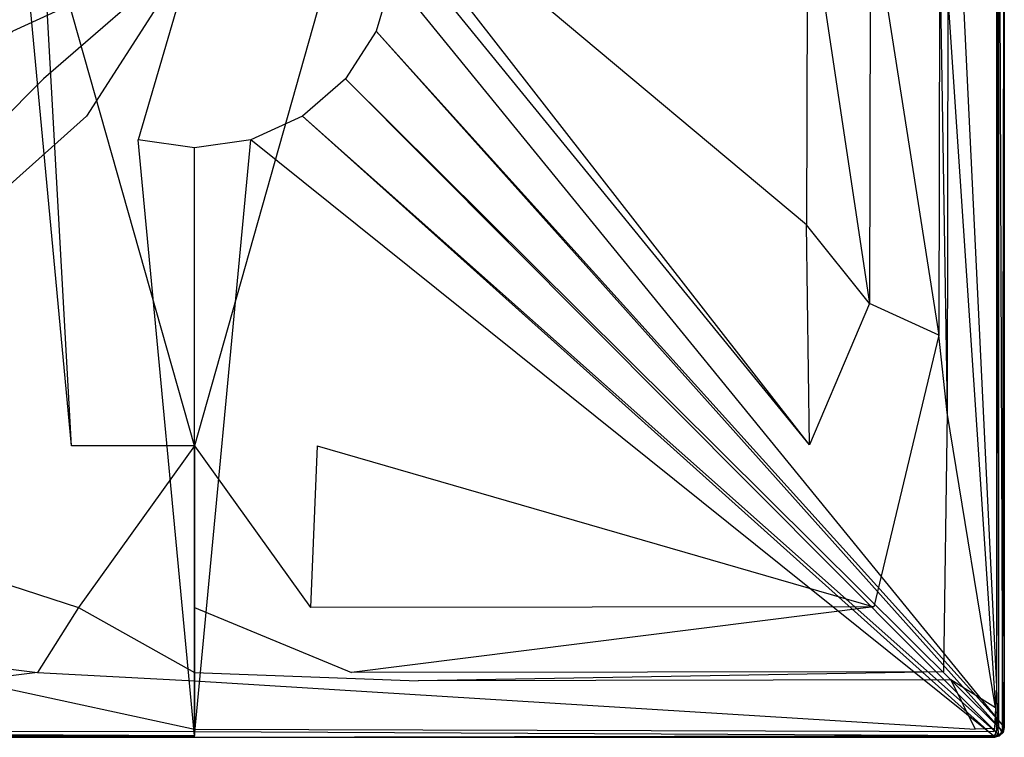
# Model space of a CAD drawing. Extents: x 0 to 1, y -0.7 to 0.
# Tile 2 of 7: x 0.39 to 1, y -0.7 to -0.26. Entities that reach past the tile are written whole.
import ezdxf

# ---------------------------------------------------------------- set-up
doc = ezdxf.new("R2010")
doc.units = 0
doc.layers.add('L1_WANNE_N_UDA1070ARA215V___0__', color=7, linetype='CONTINUOUS')

msp = doc.modelspace()

# ---------------------------------------------------------------- linework, layer by layer
at = {"layer": 'L1_WANNE_N_UDA1070ARA215V___0__', "color": 8}
for points, invisible_edges in [([(0.999483, -0.693051), (0.62208, -0.230584), (0.999501, -0.011173), (0.999483, -0.693051)], 14), ([(0.995078, -0.012611, 0.015), (0.996498, -0.693542, 0.015), (0.996498, -0.011233, 0.015), (0.995078, -0.012611, 0.015)], 14), ([(0.996498, -0.011233, 0.015), (0.998962, -0.693866, 0.013975), (0.998962, -0.010913, 0.013975), (0.996498, -0.011233, 0.015)], 14), ([(0.998962, -0.693866, 0.013975), (0.996498, -0.011233, 0.015), (0.996498, -0.693542, 0.015), (0.998962, -0.693866, 0.013975)], 13), ([(1, -0.010778, 0.0115), (0.998962, -0.693866, 0.013975), (1, -0.694002, 0.0115), (1, -0.010778, 0.0115)], 13), ([(0.998962, -0.693866, 0.013975), (1, -0.010778, 0.0115), (0.998962, -0.010913, 0.013975), (0.998962, -0.693866, 0.013975)], 14), ([(0.999501, -0.011173), (1, -0.694002), (0.999483, -0.693051), (0.999501, -0.011173)], 13), ([(1, -0.694002), (0.999501, -0.011173), (1, -0.010778), (1, -0.694002)], 14), ([(1, -0.010778), (1, -0.694002, 0.000751), (1, -0.694002), (1, -0.010778)], 13), ([(1, -0.694002, 0.000751), (1, -0.010778), (1, -0.010778, 0.000751), (1, -0.694002, 0.000751)], 14), ([(1, -0.694002, 0.000751), (1, -0.010778, 0.01035), (1, -0.694002, 0.01035), (1, -0.694002, 0.000751)], 13), ([(1, -0.010778, 0.01035), (1, -0.694002, 0.000751), (1, -0.010778, 0.000751), (1, -0.010778, 0.01035)], 14), ([(1, -0.694002, 0.01035), (1, -0.010778, 0.0115), (1, -0.694002, 0.0115), (1, -0.694002, 0.01035)], 13), ([(1, -0.010778, 0.0115), (1, -0.694002, 0.01035), (1, -0.010778, 0.01035), (1, -0.010778, 0.0115)], 14), ([(0.965051, -0.043598, 0.015), (0.995078, -0.668877, 0.015), (0.995078, -0.012611, 0.015), (0.965051, -0.043598, 0.015)], 14), ([(0.996498, -0.693542, 0.015), (0.995078, -0.012611, 0.015), (0.995078, -0.668877, 0.015), (0.996498, -0.693542, 0.015)], 13), ([(0.995078, -0.668877, 0.015), (0.965051, -0.043598, 0.015), (0.965051, -0.242306, 0.015), (0.995078, -0.668877, 0.015)], 13), ([(0.877953, -0.383746, 0.013404), (0.610006, -0.159683, 0.006596), (0.609358, -0.172726, 0.006611), (0.877953, -0.383746, 0.013404)], 14), ([(0.878377, -0.177769, 0.0134), (0.610006, -0.159683, 0.006596), (0.877953, -0.383746, 0.013404), (0.878377, -0.177769, 0.0134)], 14), ([(0.392677, -0.185797, 0.006629), (0.390642, -0.172726, 0.006611), (0.120282, -0.519649, 0.013408), (0.392677, -0.185797, 0.006629)], 14), ([(0.879718, -0.519649, 0.013408), (0.609358, -0.172726, 0.006611), (0.607323, -0.185797, 0.006629), (0.879718, -0.519649, 0.013408)], 14), ([(0.879718, -0.519649, 0.013408), (0.877953, -0.383746, 0.013404), (0.609358, -0.172726, 0.006611), (0.879718, -0.519649, 0.013408)], 14), ([(0.916844, -0.432365, 0.014969), (0.878377, -0.177769, 0.0134), (0.877953, -0.383746, 0.013404), (0.916844, -0.432365, 0.014969)], 13), ([(0.878377, -0.177769, 0.0134), (0.916844, -0.432365, 0.014969), (0.917217, -0.181936, 0.014968), (0.878377, -0.177769, 0.0134)], 14), ([(0.959618, -0.451864, 0.015), (0.917217, -0.181936, 0.014968), (0.916844, -0.432365, 0.014969), (0.959618, -0.451864, 0.015)], 13), ([(0.917217, -0.181936, 0.014968), (0.959618, -0.451864, 0.015), (0.959979, -0.204348, 0.015), (0.917217, -0.181936, 0.014968)], 14), ([(0.424123, -0.520127, 0.013423), (0.392677, -0.185797, 0.006629), (0.120282, -0.519649, 0.013408), (0.424123, -0.520127, 0.013423)], 14), ([(0.424123, -0.520127, 0.013423), (0.405526, -0.186319, 0.0067), (0.392677, -0.185797, 0.006629), (0.424123, -0.520127, 0.013423)], 14), ([(0.5, -0.520127, 0.013404), (0.405526, -0.186319, 0.0067), (0.424123, -0.520127, 0.013423), (0.5, -0.520127, 0.013404)], 14), ([(0.5, -0.186319, 0.006626), (0.405526, -0.186319, 0.0067), (0.5, -0.520127, 0.013404), (0.5, -0.186319, 0.006626)], 14), ([(0.594474, -0.186319, 0.0067), (0.5, -0.186319, 0.006626), (0.5, -0.520127, 0.013404), (0.594474, -0.186319, 0.0067)], 14), ([(0.594474, -0.186319, 0.0067), (0.5, -0.520127, 0.013404), (0.575877, -0.520127, 0.013423), (0.594474, -0.186319, 0.0067)], 14), ([(0.607323, -0.185797, 0.006629), (0.594474, -0.186319, 0.0067), (0.575877, -0.520127, 0.013423), (0.607323, -0.185797, 0.006629)], 14), ([(0.879718, -0.519649, 0.013408), (0.607323, -0.185797, 0.006629), (0.575877, -0.520127, 0.013423), (0.879718, -0.519649, 0.013408)], 14), ([(0.964679, -0.499506, 0.015), (0.959979, -0.204348, 0.015), (0.959618, -0.451864, 0.015), (0.964679, -0.499506, 0.015)], 13), ([(0.959979, -0.204348, 0.015), (0.964679, -0.499506, 0.015), (0.965051, -0.242306, 0.015), (0.959979, -0.204348, 0.015)], 14), ([(0.5, -0.213047), (0.38781, -0.264238), (0.37792, -0.230584), (0.5, -0.213047)], 14), ([(0.5, -0.213047), (0.406789, -0.293744), (0.38781, -0.264238), (0.5, -0.213047)], 14), ([(0.5, -0.213047), (0.43332, -0.316713), (0.406789, -0.293744), (0.5, -0.213047)], 14), ([(0.5, -0.213047), (0.465252, -0.331283), (0.43332, -0.316713), (0.5, -0.213047)], 14), ([(0.5, -0.336275), (0.465252, -0.331283), (0.5, -0.213047), (0.5, -0.336275)], 14), ([(0.62208, -0.230584), (0.61219, -0.264238), (0.5, -0.213047), (0.62208, -0.230584)], 14), ([(0.534748, -0.331283), (0.5, -0.336275), (0.5, -0.213047), (0.534748, -0.331283)], 14), ([(0.61219, -0.264238), (0.593211, -0.293744), (0.5, -0.213047), (0.61219, -0.264238)], 14), ([(0.593211, -0.293744), (0.56668, -0.316713), (0.5, -0.213047), (0.593211, -0.293744)], 14), ([(0.56668, -0.316713), (0.534748, -0.331283), (0.5, -0.213047), (0.56668, -0.316713)], 14), ([(0.62208, -0.230584), (0.999483, -0.693051), (0.61219, -0.264238), (0.62208, -0.230584)], 13), ([(0.994639, -0.681853, 0.015), (0.965051, -0.242306, 0.015), (0.964679, -0.499506, 0.015), (0.994639, -0.681853, 0.015)], 13), ([(0.965051, -0.242306, 0.015), (0.994639, -0.681853, 0.015), (0.995078, -0.668877, 0.015), (0.965051, -0.242306, 0.015)], 14), ([(0.001354, -0.696098), (0.38781, -0.264238), (0.406789, -0.293744), (0.001354, -0.696098)], 14), ([(0.61219, -0.264238), (0.998646, -0.696098), (0.593211, -0.293744), (0.61219, -0.264238)], 13), ([(0.998646, -0.696098), (0.61219, -0.264238), (0.999483, -0.693051), (0.998646, -0.696098)], 14), ([(0.406789, -0.293744), (0.003595, -0.698331), (0.001354, -0.696098), (0.406789, -0.293744)], 13), ([(0.003595, -0.698331), (0.406789, -0.293744), (0.43332, -0.316713), (0.003595, -0.698331)], 14), ([(0.593211, -0.293744), (0.996405, -0.698331), (0.56668, -0.316713), (0.593211, -0.293744)], 13), ([(0.996405, -0.698331), (0.593211, -0.293744), (0.998646, -0.696098), (0.996405, -0.698331)], 14), ([(0.43332, -0.316713), (0.006649, -0.699159), (0.003595, -0.698331), (0.43332, -0.316713)], 13), ([(0.006649, -0.699159), (0.43332, -0.316713), (0.465252, -0.331283), (0.006649, -0.699159)], 14), ([(0.56668, -0.316713), (0.993351, -0.699159), (0.534748, -0.331283), (0.56668, -0.316713)], 13), ([(0.993351, -0.699159), (0.56668, -0.316713), (0.996405, -0.698331), (0.993351, -0.699159)], 14), ([(0.465252, -0.331283), (0.5, -0.699168), (0.006649, -0.699159), (0.465252, -0.331283)], 13), ([(0.5, -0.699168), (0.465252, -0.331283), (0.5, -0.336275), (0.5, -0.699168)], 14), ([(0.534748, -0.331283), (0.5, -0.699168), (0.5, -0.336275), (0.534748, -0.331283)], 13), ([(0.5, -0.699168), (0.534748, -0.331283), (0.993351, -0.699159), (0.5, -0.699168)], 14), ([(0.879718, -0.519649, 0.013408), (0.916844, -0.432365, 0.014969), (0.877953, -0.383746, 0.013404), (0.879718, -0.519649, 0.013408)], 13), ([(0.916844, -0.432365, 0.014969), (0.879718, -0.519649, 0.013408), (0.919485, -0.619543, 0.01497), (0.916844, -0.432365, 0.014969)], 14), ([(0.919485, -0.619543, 0.01497), (0.959618, -0.451864, 0.015), (0.916844, -0.432365, 0.014969), (0.919485, -0.619543, 0.01497)], 13), ([(0.959618, -0.451864, 0.015), (0.919485, -0.619543, 0.01497), (0.962553, -0.659552, 0.015), (0.959618, -0.451864, 0.015)], 14), ([(0.962553, -0.659552, 0.015), (0.964679, -0.499506, 0.015), (0.959618, -0.451864, 0.015), (0.962553, -0.659552, 0.015)], 13), ([(0.964679, -0.499506, 0.015), (0.962553, -0.659552, 0.015), (0.967085, -0.664622, 0.015), (0.964679, -0.499506, 0.015)], 14), ([(0.967085, -0.664622, 0.015), (0.994639, -0.681853, 0.015), (0.964679, -0.499506, 0.015), (0.967085, -0.664622, 0.015)], 13), ([(0.428407, -0.62001, 0.014971), (0.120282, -0.519649, 0.013408), (0.080515, -0.619543, 0.01497), (0.428407, -0.62001, 0.014971)], 13), ([(0.120282, -0.519649, 0.013408), (0.428407, -0.62001, 0.014971), (0.424123, -0.520127, 0.013423), (0.120282, -0.519649, 0.013408)], 14), ([(0.428407, -0.62001, 0.014971), (0.5, -0.520127, 0.013404), (0.424123, -0.520127, 0.013423), (0.428407, -0.62001, 0.014971)], 13), ([(0.5, -0.520127, 0.013404), (0.428407, -0.62001, 0.014971), (0.5, -0.62001, 0.014966), (0.5, -0.520127, 0.013404)], 14), ([(0.571593, -0.62001, 0.014971), (0.5, -0.520127, 0.013404), (0.5, -0.62001, 0.014966), (0.571593, -0.62001, 0.014971)], 13), ([(0.5, -0.520127, 0.013404), (0.571593, -0.62001, 0.014971), (0.575877, -0.520127, 0.013423), (0.5, -0.520127, 0.013404)], 14), ([(0.919485, -0.619543, 0.01497), (0.575877, -0.520127, 0.013423), (0.571593, -0.62001, 0.014971), (0.919485, -0.619543, 0.01497)], 13), ([(0.575877, -0.520127, 0.013423), (0.919485, -0.619543, 0.01497), (0.879718, -0.519649, 0.013408), (0.575877, -0.520127, 0.013423)], 14), ([(0.403021, -0.660014, 0.015), (0.080515, -0.619543, 0.01497), (0.037447, -0.659552, 0.015), (0.403021, -0.660014, 0.015)], 13), ([(0.080515, -0.619543, 0.01497), (0.403021, -0.660014, 0.015), (0.428407, -0.62001, 0.014971), (0.080515, -0.619543, 0.01497)], 14), ([(0.5, -0.660014, 0.015), (0.428407, -0.62001, 0.014971), (0.403021, -0.660014, 0.015), (0.5, -0.660014, 0.015)], 13), ([(0.428407, -0.62001, 0.014971), (0.5, -0.660014, 0.015), (0.5, -0.62001, 0.014966), (0.428407, -0.62001, 0.014971)], 14), ([(0.596979, -0.660014, 0.015), (0.5, -0.62001, 0.014966), (0.5, -0.660014, 0.015), (0.596979, -0.660014, 0.015)], 13), ([(0.5, -0.62001, 0.014966), (0.596979, -0.660014, 0.015), (0.571593, -0.62001, 0.014971), (0.5, -0.62001, 0.014966)], 14), ([(0.596979, -0.660014, 0.015), (0.919485, -0.619543, 0.01497), (0.571593, -0.62001, 0.014971), (0.596979, -0.660014, 0.015)], 13), ([(0.919485, -0.619543, 0.01497), (0.596979, -0.660014, 0.015), (0.962553, -0.659552, 0.015), (0.919485, -0.619543, 0.01497)], 14), ([(0.037447, -0.659552, 0.015), (0.361807, -0.665081, 0.015), (0.403021, -0.660014, 0.015), (0.037447, -0.659552, 0.015)], 14), ([(0.5, -0.665081, 0.015), (0.403021, -0.660014, 0.015), (0.361807, -0.665081, 0.015), (0.5, -0.665081, 0.015)], 13), ([(0.403021, -0.660014, 0.015), (0.5, -0.665081, 0.015), (0.5, -0.660014, 0.015), (0.403021, -0.660014, 0.015)], 14), ([(0.638193, -0.665081, 0.015), (0.5, -0.660014, 0.015), (0.5, -0.665081, 0.015), (0.638193, -0.665081, 0.015)], 13), ([(0.5, -0.660014, 0.015), (0.638193, -0.665081, 0.015), (0.596979, -0.660014, 0.015), (0.5, -0.660014, 0.015)], 14), ([(0.638193, -0.665081, 0.015), (0.962553, -0.659552, 0.015), (0.596979, -0.660014, 0.015), (0.638193, -0.665081, 0.015)], 13), ([(0.962553, -0.659552, 0.015), (0.638193, -0.665081, 0.015), (0.967085, -0.664622, 0.015), (0.962553, -0.659552, 0.015)], 14), ([(0.5, -0.695083, 0.015), (0.361807, -0.665081, 0.015), (0.018002, -0.695083, 0.015), (0.5, -0.695083, 0.015)], 13), ([(0.361807, -0.665081, 0.015), (0.5, -0.695083, 0.015), (0.5, -0.665081, 0.015), (0.361807, -0.665081, 0.015)], 14), ([(0.981998, -0.695083, 0.015), (0.5, -0.665081, 0.015), (0.5, -0.695083, 0.015), (0.981998, -0.695083, 0.015)], 13), ([(0.5, -0.665081, 0.015), (0.981998, -0.695083, 0.015), (0.638193, -0.665081, 0.015), (0.5, -0.665081, 0.015)], 14), ([(0.981998, -0.695083, 0.015), (0.967085, -0.664622, 0.015), (0.638193, -0.665081, 0.015), (0.981998, -0.695083, 0.015)], 13), ([(0.994639, -0.681853, 0.015), (0.967085, -0.664622, 0.015), (0.993917, -0.69464, 0.015), (0.994639, -0.681853, 0.015)], 14), ([(0.967085, -0.664622, 0.015), (0.981998, -0.695083, 0.015), (0.993917, -0.69464, 0.015), (0.967085, -0.664622, 0.015)], 14), ([(0.996056, -0.69519, 0.015), (0.995078, -0.668877, 0.015), (0.994639, -0.681853, 0.015), (0.996056, -0.69519, 0.015)], 13), ([(0.995078, -0.668877, 0.015), (0.996056, -0.69519, 0.015), (0.996498, -0.693542, 0.015), (0.995078, -0.668877, 0.015)], 14), ([(0.995186, -0.69606, 0.015), (0.994639, -0.681853, 0.015), (0.993917, -0.69464, 0.015), (0.995186, -0.69606, 0.015)], 13), ([(0.994639, -0.681853, 0.015), (0.995186, -0.69606, 0.015), (0.996056, -0.69519, 0.015), (0.994639, -0.681853, 0.015)], 14), ([(0.006003, -0.7, 0.0115), (0.5, -0.698975, 0.013975), (0.00614, -0.698963, 0.013975), (0.006003, -0.7, 0.0115)], 14), ([(0.5, -0.698975, 0.013975), (0.006003, -0.7, 0.0115), (0.5, -0.7, 0.0115), (0.5, -0.698975, 0.013975)], 13), ([(0.5, -0.698975, 0.013975), (0.006464, -0.696501, 0.015), (0.00614, -0.698963, 0.013975), (0.5, -0.698975, 0.013975)], 13), ([(0.5, -0.696501, 0.015), (0.018002, -0.695083, 0.015), (0.006464, -0.696501, 0.015), (0.5, -0.696501, 0.015)], 13), ([(0.006464, -0.696501, 0.015), (0.5, -0.698975, 0.013975), (0.5, -0.696501, 0.015), (0.006464, -0.696501, 0.015)], 14), ([(0.018002, -0.695083, 0.015), (0.5, -0.696501, 0.015), (0.5, -0.695083, 0.015), (0.018002, -0.695083, 0.015)], 14), ([(0.993536, -0.696501, 0.015), (0.5, -0.695083, 0.015), (0.5, -0.696501, 0.015), (0.993536, -0.696501, 0.015)], 13), ([(0.5, -0.695083, 0.015), (0.993536, -0.696501, 0.015), (0.981998, -0.695083, 0.015), (0.5, -0.695083, 0.015)], 14), ([(0.99386, -0.698963, 0.013975), (0.5, -0.696501, 0.015), (0.5, -0.698975, 0.013975), (0.99386, -0.698963, 0.013975)], 13), ([(0.5, -0.696501, 0.015), (0.99386, -0.698963, 0.013975), (0.993536, -0.696501, 0.015), (0.5, -0.696501, 0.015)], 14), ([(0.99386, -0.698963, 0.013975), (0.5, -0.7, 0.0115), (0.993997, -0.7, 0.0115), (0.99386, -0.698963, 0.013975)], 13), ([(0.5, -0.7, 0.0115), (0.99386, -0.698963, 0.013975), (0.5, -0.698975, 0.013975), (0.5, -0.7, 0.0115)], 14), ([(0.993536, -0.696501, 0.015), (0.993917, -0.69464, 0.015), (0.981998, -0.695083, 0.015), (0.993536, -0.696501, 0.015)], 13), ([(0.996405, -0.698331), (0.993997, -0.7), (0.993351, -0.699159), (0.996405, -0.698331)], 13), ([(0.993917, -0.69464, 0.015), (0.993536, -0.696501, 0.015), (0.995186, -0.69606, 0.015), (0.993917, -0.69464, 0.015)], 14), ([(0.99386, -0.698963, 0.013975), (0.995186, -0.69606, 0.015), (0.993536, -0.696501, 0.015), (0.99386, -0.698963, 0.013975)], 13), ([(0.995186, -0.69606, 0.015), (0.99386, -0.698963, 0.013975), (0.996442, -0.698234, 0.013975), (0.995186, -0.69606, 0.015)], 14), ([(0.996442, -0.698234, 0.013975), (0.99386, -0.698963, 0.013975), (0.996998, -0.699197, 0.0115), (0.996442, -0.698234, 0.013975)], 14), ([(0.99386, -0.698963, 0.013975), (0.993997, -0.7, 0.0115), (0.996998, -0.699197, 0.0115), (0.99386, -0.698963, 0.013975)], 14), ([(0.993997, -0.7), (0.996405, -0.698331), (0.996998, -0.699197), (0.993997, -0.7)], 14), ([(0.996442, -0.698234, 0.013975), (0.996056, -0.69519, 0.015), (0.995186, -0.69606, 0.015), (0.996442, -0.698234, 0.013975)], 13), ([(0.998233, -0.696445, 0.013975), (0.996498, -0.693542, 0.015), (0.996056, -0.69519, 0.015), (0.998233, -0.696445, 0.013975)], 13), ([(0.996056, -0.69519, 0.015), (0.996442, -0.698234, 0.013975), (0.998233, -0.696445, 0.013975), (0.996056, -0.69519, 0.015)], 14), ([(0.998646, -0.696098), (0.996998, -0.699197), (0.996405, -0.698331), (0.998646, -0.696098)], 13), ([(0.996442, -0.698234, 0.013975), (0.999196, -0.697001, 0.0115), (0.998233, -0.696445, 0.013975), (0.996442, -0.698234, 0.013975)], 14), ([(0.999196, -0.697001, 0.0115), (0.996442, -0.698234, 0.013975), (0.996998, -0.699197, 0.0115), (0.999196, -0.697001, 0.0115)], 13), ([(0.996498, -0.693542, 0.015), (0.998233, -0.696445, 0.013975), (0.998962, -0.693866, 0.013975), (0.996498, -0.693542, 0.015)], 14), ([(0.996998, -0.699197), (0.998646, -0.696098), (0.999196, -0.697001), (0.996998, -0.699197)], 14), ([(0.999196, -0.697001), (0.996998, -0.699197, 0.000751), (0.996998, -0.699197), (0.999196, -0.697001)], 13), ([(0.996998, -0.699197, 0.000751), (0.999196, -0.697001), (0.999196, -0.697001, 0.000751), (0.996998, -0.699197, 0.000751)], 14), ([(0.999196, -0.697001, 0.01035), (0.996998, -0.699197, 0.000751), (0.999196, -0.697001, 0.000751), (0.999196, -0.697001, 0.01035)], 13), ([(0.996998, -0.699197, 0.000751), (0.999196, -0.697001, 0.01035), (0.996998, -0.699197, 0.01035), (0.996998, -0.699197, 0.000751)], 14), ([(0.999196, -0.697001, 0.01035), (0.996998, -0.699197, 0.0115), (0.996998, -0.699197, 0.01035), (0.999196, -0.697001, 0.01035)], 13), ([(0.996998, -0.699197, 0.0115), (0.999196, -0.697001, 0.01035), (0.999196, -0.697001, 0.0115), (0.996998, -0.699197, 0.0115)], 14), ([(0.998962, -0.693866, 0.013975), (0.998233, -0.696445, 0.013975), (1, -0.694002, 0.0115), (0.998962, -0.693866, 0.013975)], 14), ([(1, -0.694002, 0.0115), (0.998233, -0.696445, 0.013975), (0.999196, -0.697001, 0.0115), (1, -0.694002, 0.0115)], 14), ([(0.999483, -0.693051), (0.999196, -0.697001), (0.998646, -0.696098), (0.999483, -0.693051)], 13), ([(0.999196, -0.697001), (0.999483, -0.693051), (1, -0.694002), (0.999196, -0.697001)], 14), ([(1, -0.694002), (0.999196, -0.697001, 0.000751), (0.999196, -0.697001), (1, -0.694002)], 13), ([(0.999196, -0.697001, 0.000751), (1, -0.694002), (1, -0.694002, 0.000751), (0.999196, -0.697001, 0.000751)], 14), ([(0.999196, -0.697001, 0.000751), (1, -0.694002, 0.01035), (0.999196, -0.697001, 0.01035), (0.999196, -0.697001, 0.000751)], 13), ([(1, -0.694002, 0.01035), (0.999196, -0.697001, 0.000751), (1, -0.694002, 0.000751), (1, -0.694002, 0.01035)], 14), ([(0.999196, -0.697001, 0.01035), (1, -0.694002, 0.0115), (0.999196, -0.697001, 0.0115), (0.999196, -0.697001, 0.01035)], 13), ([(1, -0.694002, 0.0115), (0.999196, -0.697001, 0.01035), (1, -0.694002, 0.01035), (1, -0.694002, 0.0115)], 14), ([(0.006649, -0.699159), (0.5, -0.7), (0.006003, -0.7), (0.006649, -0.699159)], 13), ([(0.5, -0.7, 0.000751), (0.006003, -0.7), (0.5, -0.7), (0.5, -0.7, 0.000751)], 13), ([(0.006003, -0.7), (0.5, -0.7, 0.000751), (0.006003, -0.7, 0.000751), (0.006003, -0.7)], 14), ([(0.5, -0.7, 0.0115), (0.006003, -0.7, 0.01035), (0.5, -0.7, 0.01035), (0.5, -0.7, 0.0115)], 13), ([(0.006003, -0.7, 0.01035), (0.5, -0.7, 0.0115), (0.006003, -0.7, 0.0115), (0.006003, -0.7, 0.01035)], 14), ([(0.5, -0.7, 0.01035), (0.006003, -0.7, 0.000751), (0.5, -0.7, 0.000751), (0.5, -0.7, 0.01035)], 13), ([(0.006003, -0.7, 0.000751), (0.5, -0.7, 0.01035), (0.006003, -0.7, 0.01035), (0.006003, -0.7, 0.000751)], 14), ([(0.5, -0.7), (0.006649, -0.699159), (0.5, -0.699168), (0.5, -0.7)], 14), ([(0.993351, -0.699159), (0.5, -0.7), (0.5, -0.699168), (0.993351, -0.699159)], 13), ([(0.5, -0.7), (0.993351, -0.699159), (0.993997, -0.7), (0.5, -0.7)], 14), ([(0.993997, -0.7, 0.000751), (0.5, -0.7), (0.993997, -0.7), (0.993997, -0.7, 0.000751)], 13), ([(0.5, -0.7), (0.993997, -0.7, 0.000751), (0.5, -0.7, 0.000751), (0.5, -0.7)], 14), ([(0.993997, -0.7, 0.0115), (0.5, -0.7, 0.01035), (0.993997, -0.7, 0.01035), (0.993997, -0.7, 0.0115)], 13), ([(0.5, -0.7, 0.01035), (0.993997, -0.7, 0.0115), (0.5, -0.7, 0.0115), (0.5, -0.7, 0.01035)], 14), ([(0.993997, -0.7, 0.01035), (0.5, -0.7, 0.000751), (0.993997, -0.7, 0.000751), (0.993997, -0.7, 0.01035)], 13), ([(0.5, -0.7, 0.000751), (0.993997, -0.7, 0.01035), (0.5, -0.7, 0.01035), (0.5, -0.7, 0.000751)], 14), ([(0.996998, -0.699197, 0.000751), (0.993997, -0.7), (0.996998, -0.699197), (0.996998, -0.699197, 0.000751)], 13), ([(0.993997, -0.7), (0.996998, -0.699197, 0.000751), (0.993997, -0.7, 0.000751), (0.993997, -0.7)], 14), ([(0.996998, -0.699197, 0.000751), (0.993997, -0.7, 0.01035), (0.993997, -0.7, 0.000751), (0.996998, -0.699197, 0.000751)], 13), ([(0.993997, -0.7, 0.01035), (0.996998, -0.699197, 0.000751), (0.996998, -0.699197, 0.01035), (0.993997, -0.7, 0.01035)], 14), ([(0.996998, -0.699197, 0.0115), (0.993997, -0.7, 0.01035), (0.996998, -0.699197, 0.01035), (0.996998, -0.699197, 0.0115)], 13), ([(0.993997, -0.7, 0.01035), (0.996998, -0.699197, 0.0115), (0.993997, -0.7, 0.0115), (0.993997, -0.7, 0.01035)], 14)]:
    msp.add_3dface(points, dxfattribs=dict(at, invisible_edges=invisible_edges))

doc.saveas('drawing.dxf')
